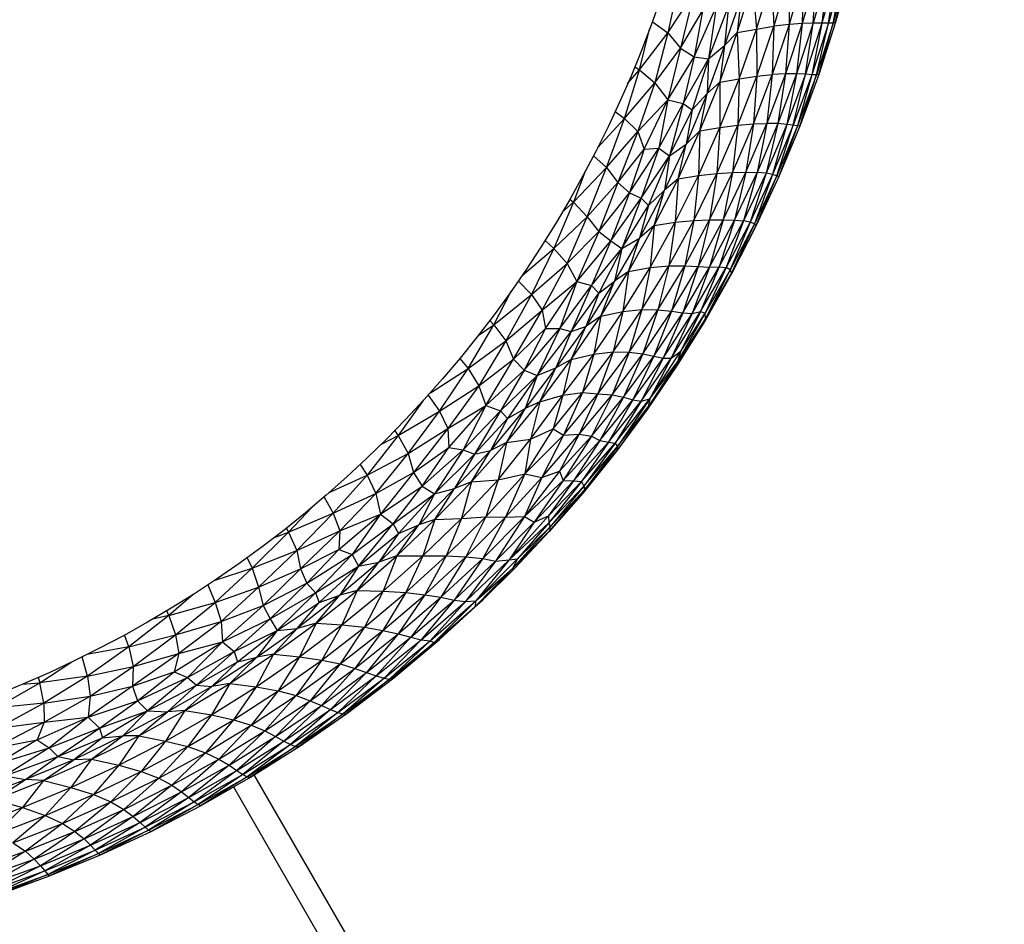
# Paper-space layout '_Inferior' of a CAD drawing. Header units: millimetres. Extents: x -213 to 187, y -200 to 200.
# Tile 12 of 15: x 23 to 105, y -106 to -31. Entities that reach past the tile are written whole.
import ezdxf

# ---------------------------------------------------------------- set-up
doc = ezdxf.new("R2010")
doc.units = ezdxf.units.MM

psp = doc.layouts.new('_Inferior')

# ---------------------------------------------------------------- linework, layer by layer
at = {"color": 7, "linetype": 'Continuous', "lineweight": 25}
for p, q in [((92.401, -26.984), (91.18, -31.408)), ((84.6, -31.973), (85.859, -27.788)), ((85.859, -27.788), (86.038, -31.743)), ((87.27, -27.561), (86.038, -31.743)), ((87.27, -27.561), (87.304, -31.595)), ((88.525, -27.407), (87.304, -31.595)), ((89.612, -27.302), (88.399, -31.518)), ((88.525, -27.407), (88.399, -31.518)), ((90.52, -27.226), (89.311, -31.49)), ((89.311, -31.49), (89.612, -27.302)), ((91.256, -27.171), (90.043, -31.487)), ((90.52, -27.226), (90.043, -31.487)), ((91.809, -27.136), (90.6, -31.49)), ((90.6, -31.49), (91.256, -27.171)), ((92.187, -27.095), (90.974, -31.48)), ((90.974, -31.48), (91.809, -27.136)), ((91.18, -31.408), (92.187, -27.095)), ((78.145, -28.026), (77.214, -32.3)), ((82.998, -32.269), (84.287, -28.088)), ((84.287, -28.088), (84.6, -31.973)), ((77.214, -32.3), (79.37, -29.041)), ((79.37, -29.041), (78.275, -33.572)), ((83.341, -29.248), (81.941, -33.343)), ((83.341, -29.248), (82.998, -32.269)), ((79.408, -34.288), (81.254, -30.141)), ((80.59, -34.453), (82.277, -30.063)), ((81.254, -30.141), (80.59, -34.453)), ((82.277, -30.063), (81.941, -33.343)), ((78.275, -33.572), (80.098, -30.462)), ((80.098, -30.462), (79.408, -34.288)), ((75.916, -31.349), (77.214, -32.3)), ((84.6, -31.973), (86.038, -31.743)), ((84.626, -35.891), (86.038, -31.743)), ((87.304, -31.595), (85.912, -35.757)), ((86.038, -31.743), (85.912, -35.757)), ((87.304, -31.595), (86.038, -31.743)), ((88.399, -31.518), (87.014, -35.701)), ((87.304, -31.595), (87.014, -35.701)), ((88.399, -31.518), (87.304, -31.595)), ((89.311, -31.49), (87.926, -35.703)), ((88.399, -31.518), (87.926, -35.703)), ((89.311, -31.49), (88.399, -31.518)), ((90.043, -31.487), (88.662, -35.737)), ((88.662, -35.737), (89.311, -31.49)), ((90.043, -31.487), (89.212, -35.777)), ((90.6, -31.49), (89.212, -35.777)), ((90.043, -31.487), (89.311, -31.49)), ((90.974, -31.48), (89.582, -35.799)), ((89.582, -35.799), (90.6, -31.49)), ((91.18, -31.408), (89.784, -35.764)), ((89.784, -35.764), (90.974, -31.48)), ((90.6, -31.49), (90.043, -31.487)), ((90.974, -31.48), (90.6, -31.49)), ((91.18, -31.408), (90.974, -31.48)), ((74.861, -35.361), (75.682, -31.986)), ((74.861, -35.361), (77.214, -32.3)), ((77.214, -32.3), (76.146, -36.455)), ((77.214, -32.3), (78.275, -33.572)), ((81.533, -36.392), (82.998, -32.269)), ((81.941, -33.343), (82.998, -32.269)), ((82.998, -32.269), (84.6, -31.973)), ((82.998, -32.269), (83.162, -36.109)), ((83.162, -36.109), (84.6, -31.973)), ((84.6, -31.973), (84.626, -35.891)), ((76.146, -36.455), (78.275, -33.572)), ((78.275, -33.572), (77.211, -37.865)), ((78.275, -33.572), (79.408, -34.288)), ((81.941, -33.343), (80.487, -37.343)), ((80.59, -34.453), (81.941, -33.343)), ((81.941, -33.343), (81.533, -36.392)), ((77.211, -37.865), (79.408, -34.288)), ((79.408, -34.288), (78.504, -38.161)), ((79.408, -34.288), (80.59, -34.453)), ((74.46, -35.107), (74.861, -35.361)), ((78.504, -38.161), (80.59, -34.453)), ((80.59, -34.453), (79.251, -38.702)), ((80.59, -34.453), (80.487, -37.343)), ((73.598, -39.419), (74.861, -35.361)), ((73.872, -36.503), (74.861, -35.361)), ((74.861, -35.361), (76.146, -36.455)), ((83.039, -39.981), (84.626, -35.891)), ((83.162, -36.109), (84.626, -35.891)), ((84.34, -39.866), (85.912, -35.757)), ((84.626, -35.891), (84.34, -39.866)), ((84.626, -35.891), (85.912, -35.757)), ((87.014, -35.701), (85.45, -39.826)), ((85.912, -35.757), (85.45, -39.826)), ((87.014, -35.701), (85.912, -35.757)), ((87.014, -35.701), (86.377, -39.846)), ((87.926, -35.703), (86.377, -39.846)), ((87.926, -35.703), (87.014, -35.701)), ((87.926, -35.703), (87.11, -39.905)), ((88.662, -35.737), (87.11, -39.905)), ((87.655, -39.979), (88.662, -35.737)), ((89.212, -35.777), (87.655, -39.979)), ((88.662, -35.737), (87.926, -35.703)), ((89.212, -35.777), (88.018, -40.038)), ((89.582, -35.799), (88.018, -40.038)), ((89.784, -35.764), (88.208, -40.045)), ((88.208, -40.045), (89.582, -35.799)), ((89.212, -35.777), (88.662, -35.737)), ((89.582, -35.799), (89.212, -35.777)), ((89.784, -35.764), (89.582, -35.799)), ((73.598, -39.419), (76.146, -36.455)), ((76.146, -36.455), (74.716, -40.511)), ((76.146, -36.455), (77.211, -37.865)), ((79.889, -40.449), (81.533, -36.392)), ((81.533, -36.392), (80.487, -37.343)), ((81.533, -36.392), (83.162, -36.109)), ((81.533, -36.392), (81.552, -40.18)), ((81.552, -40.18), (83.162, -36.109)), ((83.162, -36.109), (83.039, -39.981)), ((80.487, -37.343), (78.737, -41.543)), ((79.251, -38.702), (80.487, -37.343)), ((79.889, -40.449), (80.487, -37.343)), ((74.716, -40.511), (77.211, -37.865)), ((75.261, -41.974), (77.211, -37.865)), ((77.211, -37.865), (76.459, -41.886)), ((76.459, -41.886), (78.504, -38.161)), ((77.211, -37.865), (78.504, -38.161)), ((78.504, -38.161), (77.352, -42.535)), ((78.504, -38.161), (79.251, -38.702)), ((72.824, -38.848), (73.598, -39.419)), ((77.352, -42.535), (79.251, -38.702)), ((79.251, -38.702), (78.737, -41.543)), ((71.359, -41.869), (73.598, -39.419)), ((72.118, -43.5), (73.598, -39.419)), ((73.598, -39.419), (74.716, -40.511)), ((81.285, -43.992), (83.039, -39.981)), ((81.552, -40.18), (83.039, -39.981)), ((82.605, -43.903), (84.34, -39.866)), ((83.039, -39.981), (82.605, -43.903)), ((83.039, -39.981), (84.34, -39.866)), ((83.722, -43.879), (85.45, -39.826)), ((84.34, -39.866), (83.722, -43.879)), ((84.34, -39.866), (85.45, -39.826)), ((85.45, -39.826), (84.653, -43.904)), ((86.377, -39.846), (84.653, -43.904)), ((86.377, -39.846), (85.397, -43.972)), ((87.11, -39.905), (85.397, -43.972)), ((86.377, -39.846), (85.45, -39.826)), ((87.11, -39.905), (85.939, -44.073)), ((87.655, -39.979), (85.939, -44.073)), ((86.29, -44.176), (87.655, -39.979)), ((88.018, -40.038), (86.29, -44.176)), ((87.11, -39.905), (86.377, -39.846)), ((88.018, -40.038), (86.465, -44.233)), ((88.208, -40.045), (86.465, -44.233)), ((87.655, -39.979), (87.11, -39.905)), ((88.018, -40.038), (87.655, -39.979)), ((88.208, -40.045), (88.018, -40.038)), ((72.118, -43.5), (74.716, -40.511)), ((74.716, -40.511), (73.049, -44.748)), ((74.716, -40.511), (75.261, -41.974)), ((78.077, -44.432), (79.889, -40.449)), ((79.889, -40.449), (78.737, -41.543)), ((79.774, -44.166), (81.552, -40.18)), ((79.889, -40.449), (79.774, -44.166)), ((79.889, -40.449), (81.552, -40.18)), ((81.552, -40.18), (81.285, -43.992)), ((78.737, -41.543), (76.936, -45.393)), ((77.352, -42.535), (78.737, -41.543)), ((78.077, -44.432), (78.737, -41.543)), ((71.021, -42.529), (72.118, -43.5)), ((73.049, -44.748), (75.261, -41.974)), ((74.025, -45.614), (76.459, -41.886)), ((75.261, -41.974), (74.025, -45.614)), ((76.459, -41.886), (74.994, -46.053)), ((74.994, -46.053), (77.352, -42.535)), ((75.261, -41.974), (76.459, -41.886)), ((75.612, -46.665), (77.352, -42.535)), ((76.459, -41.886), (77.352, -42.535)), ((77.352, -42.535), (76.936, -45.393)), ((69.356, -46.378), (72.118, -43.5)), ((70.31, -43.88), (69.356, -46.378)), ((70.501, -47.589), (72.118, -43.5)), ((72.118, -43.5), (73.049, -44.748)), ((77.832, -48.051), (79.774, -44.166)), ((78.077, -44.432), (79.774, -44.166)), ((79.37, -47.897), (81.285, -43.992)), ((79.774, -44.166), (79.37, -47.897)), ((79.774, -44.166), (81.285, -43.992)), ((80.697, -47.845), (82.605, -43.903)), ((81.285, -43.992), (80.697, -47.845)), ((81.285, -43.992), (82.605, -43.903)), ((81.823, -47.853), (83.722, -43.879)), ((82.605, -43.903), (81.823, -47.853)), ((82.605, -43.903), (83.722, -43.879)), ((83.722, -43.879), (82.765, -47.874)), ((82.765, -47.874), (84.653, -43.904)), ((84.653, -43.904), (83.524, -47.922)), ((85.397, -43.972), (83.524, -47.922)), ((83.722, -43.879), (84.653, -43.904)), ((85.397, -43.972), (84.077, -48.03)), ((85.939, -44.073), (84.077, -48.03)), ((85.939, -44.073), (84.417, -48.184)), ((86.29, -44.176), (84.417, -48.184)), ((84.569, -48.308), (86.29, -44.176)), ((86.465, -44.233), (84.569, -48.308)), ((86.465, -44.233), (84.577, -48.319)), ((85.397, -43.972), (84.653, -43.904)), ((85.939, -44.073), (85.397, -43.972)), ((86.29, -44.176), (85.939, -44.073)), ((86.465, -44.233), (86.29, -44.176)), ((70.501, -47.589), (73.049, -44.748)), ((73.049, -44.748), (71.47, -48.811)), ((73.049, -44.748), (74.025, -45.614)), ((76.093, -48.333), (78.077, -44.432)), ((78.077, -44.432), (76.936, -45.393)), ((78.077, -44.432), (77.832, -48.051)), ((71.47, -48.811), (74.025, -45.614)), ((74.025, -45.614), (72.469, -49.595)), ((74.025, -45.614), (74.994, -46.053)), ((76.936, -45.393), (74.849, -49.371)), ((75.612, -46.665), (76.936, -45.393)), ((76.093, -48.333), (76.936, -45.393)), ((69.356, -46.378), (67.731, -50.236)), ((68.427, -47.22), (69.356, -46.378)), ((69.061, -46.13), (69.356, -46.378)), ((69.356, -46.378), (70.501, -47.589)), ((72.469, -49.595), (74.994, -46.053)), ((74.994, -46.053), (73.396, -50.223)), ((73.396, -50.223), (75.612, -46.665)), ((75.612, -46.665), (74.849, -49.371)), ((74.994, -46.053), (75.612, -46.665)), ((67.731, -50.236), (70.501, -47.589)), ((68.837, -51.48), (70.501, -47.589)), ((70.501, -47.589), (71.47, -48.811)), ((73.941, -52.146), (76.093, -48.333)), ((76.093, -48.333), (74.849, -49.371)), ((75.734, -51.821), (77.832, -48.051)), ((76.093, -48.333), (75.734, -51.821)), ((76.093, -48.333), (77.832, -48.051)), ((77.295, -51.675), (79.37, -47.897)), ((77.832, -48.051), (77.295, -51.675)), ((77.832, -48.051), (79.37, -47.897)), ((78.63, -51.663), (80.697, -47.845)), ((79.37, -47.897), (78.63, -51.663)), ((79.37, -47.897), (80.697, -47.845)), ((80.697, -47.845), (79.751, -51.722)), ((79.751, -51.722), (81.823, -47.853)), ((81.823, -47.853), (80.693, -51.78)), ((80.693, -51.78), (82.765, -47.874)), ((80.697, -47.845), (81.823, -47.853)), ((82.765, -47.874), (81.487, -51.772)), ((81.487, -51.772), (83.524, -47.922)), ((81.823, -47.853), (82.765, -47.874)), ((83.524, -47.922), (82.078, -51.821)), ((84.077, -48.03), (82.078, -51.821)), ((84.077, -48.03), (82.406, -52.02)), ((84.417, -48.184), (82.406, -52.02)), ((82.517, -52.332), (84.569, -48.308)), ((84.577, -48.319), (82.517, -52.332)), ((84.417, -48.184), (82.525, -52.251)), ((84.569, -48.308), (82.525, -52.251)), ((82.765, -47.874), (83.524, -47.922)), ((84.077, -48.03), (83.524, -47.922)), ((84.417, -48.184), (84.077, -48.03)), ((84.569, -48.308), (84.417, -48.184)), ((84.577, -48.319), (84.569, -48.308)), ((68.837, -51.48), (71.47, -48.811)), ((71.47, -48.811), (69.65, -52.974)), ((71.47, -48.811), (72.469, -49.595)), ((66.994, -49.568), (67.731, -50.236)), ((69.65, -52.974), (72.469, -49.595)), ((72.469, -49.595), (70.867, -53.311)), ((72.469, -49.595), (73.396, -50.223)), ((74.849, -49.371), (72.782, -52.948)), ((73.396, -50.223), (74.849, -49.371)), ((73.941, -52.146), (74.849, -49.371)), ((65.083, -52.482), (67.731, -50.236)), ((67.731, -50.236), (65.862, -54.07)), ((67.731, -50.236), (68.837, -51.48)), ((70.867, -53.311), (73.396, -50.223)), ((73.396, -50.223), (71.466, -53.959)), ((73.396, -50.223), (72.782, -52.948)), ((65.862, -54.07), (68.837, -51.48)), ((66.747, -55.359), (68.837, -51.48)), ((68.837, -51.48), (69.65, -52.974)), ((71.634, -55.864), (73.941, -52.146)), ((73.941, -52.146), (72.782, -52.948)), ((73.476, -55.474), (75.734, -51.821)), ((73.941, -52.146), (73.476, -55.474)), ((73.941, -52.146), (75.734, -51.821)), ((75.059, -55.318), (77.295, -51.675)), ((75.734, -51.821), (75.059, -55.318)), ((75.734, -51.821), (77.295, -51.675)), ((76.398, -55.334), (78.63, -51.663)), ((77.295, -51.675), (76.398, -55.334)), ((77.295, -51.675), (78.63, -51.663)), ((78.63, -51.663), (77.523, -55.444)), ((77.523, -55.444), (79.751, -51.722)), ((79.751, -51.722), (78.454, -55.577)), ((78.454, -55.577), (80.693, -51.78)), ((78.63, -51.663), (79.751, -51.722)), ((79.236, -55.631), (81.487, -51.772)), ((80.693, -51.78), (79.236, -55.631)), ((79.751, -51.722), (80.693, -51.78)), ((81.487, -51.772), (79.942, -55.468)), ((79.942, -55.468), (82.078, -51.821)), ((82.078, -51.821), (80.323, -55.607)), ((82.406, -52.02), (80.323, -55.607)), ((82.525, -52.251), (80.327, -56.216)), ((82.517, -52.332), (80.327, -56.216)), ((82.406, -52.02), (80.343, -56.045)), ((82.525, -52.251), (80.343, -56.045)), ((80.693, -51.78), (81.487, -51.772)), ((81.487, -51.772), (82.078, -51.821)), ((82.406, -52.02), (82.078, -51.821)), ((82.525, -52.251), (82.406, -52.02)), ((82.517, -52.332), (82.525, -52.251)), ((64.772, -52.935), (65.862, -54.07)), ((66.747, -55.359), (69.65, -52.974)), ((67.033, -56.894), (69.65, -52.974)), ((69.65, -52.974), (68.219, -56.893)), ((69.65, -52.974), (70.867, -53.311)), ((72.782, -52.948), (70.386, -56.72)), ((71.466, -53.959), (72.782, -52.948)), ((71.634, -55.864), (72.782, -52.948)), ((62.722, -56.577), (64.169, -53.796)), ((62.722, -56.577), (65.862, -54.07)), ((65.862, -54.07), (63.733, -57.922)), ((65.862, -54.07), (66.747, -55.359)), ((68.219, -56.893), (70.867, -53.311)), ((70.867, -53.311), (69.177, -57.142)), ((69.177, -57.142), (71.466, -53.959)), ((71.466, -53.959), (70.386, -56.72)), ((70.867, -53.311), (71.466, -53.959)), ((63.733, -57.922), (66.747, -55.359)), ((64.363, -59.428), (66.747, -55.359)), ((66.747, -55.359), (67.033, -56.894)), ((71.061, -59.014), (73.476, -55.474)), ((71.634, -55.864), (73.476, -55.474)), ((72.66, -58.833), (75.059, -55.318)), ((73.476, -55.474), (72.66, -58.833)), ((73.476, -55.474), (75.059, -55.318)), ((75.059, -55.318), (73.999, -58.867)), ((73.999, -58.867), (76.398, -55.334)), ((75.059, -55.318), (76.398, -55.334)), ((76.398, -55.334), (75.135, -58.996)), ((75.135, -58.996), (77.523, -55.444)), ((77.523, -55.444), (76.066, -59.189)), ((76.066, -59.189), (78.454, -55.577)), ((76.398, -55.334), (77.523, -55.444)), ((78.454, -55.577), (76.829, -59.357)), ((76.829, -59.357), (79.236, -55.631)), ((77.493, -59.363), (79.942, -55.468)), ((79.236, -55.631), (77.493, -59.363)), ((77.523, -55.444), (78.454, -55.577)), ((80.323, -55.607), (78.023, -59.653)), ((79.942, -55.468), (78.286, -58.765)), ((78.286, -58.765), (80.323, -55.607)), ((78.454, -55.577), (79.236, -55.631)), ((79.236, -55.631), (79.942, -55.468)), ((79.942, -55.468), (80.323, -55.607)), ((80.343, -56.045), (80.323, -55.607)), ((62.389, -56.229), (62.722, -56.577)), ((69.169, -59.48), (71.634, -55.864)), ((71.634, -55.864), (70.386, -56.72)), ((71.634, -55.864), (71.061, -59.014)), ((80.343, -56.045), (77.993, -59.947)), ((80.327, -56.216), (77.993, -59.947)), ((80.343, -56.045), (78.023, -59.653)), ((80.327, -56.216), (80.343, -56.045)), ((60.609, -60.214), (62.722, -56.577)), ((61.423, -57.484), (62.722, -56.577)), ((62.722, -56.577), (63.733, -57.922)), ((64.363, -59.428), (67.033, -56.894)), ((65.248, -60.357), (68.219, -56.893)), ((67.033, -56.894), (65.248, -60.357)), ((68.219, -56.893), (66.339, -60.79)), ((66.339, -60.79), (69.177, -57.142)), ((67.033, -56.894), (68.219, -56.893)), ((70.386, -56.72), (67.884, -60.17)), ((69.177, -57.142), (67.884, -60.17)), ((68.219, -56.893), (69.177, -57.142)), ((69.169, -59.48), (70.386, -56.72)), ((69.177, -57.142), (70.386, -56.72)), ((60.609, -60.214), (63.733, -57.922)), ((63.733, -57.922), (61.494, -61.651)), ((63.733, -57.922), (64.363, -59.428)), ((70.127, -62.218), (72.66, -58.833)), ((71.061, -59.014), (72.66, -58.833)), ((72.66, -58.833), (71.393, -62.318)), ((71.393, -62.318), (73.999, -58.867)), ((73.999, -58.867), (72.572, -62.399)), ((72.572, -62.399), (75.135, -58.996)), ((72.66, -58.833), (73.999, -58.867)), ((75.135, -58.996), (73.529, -62.601)), ((73.999, -58.867), (75.135, -58.996)), ((75.135, -58.996), (76.066, -59.189)), ((75.711, -62.75), (78.286, -58.765)), ((77.493, -59.363), (78.286, -58.765)), ((78.286, -58.765), (78.023, -59.653)), ((59.896, -59.383), (60.609, -60.214)), ((61.494, -61.651), (64.363, -59.428)), ((62.066, -63.303), (64.363, -59.428)), ((64.363, -59.428), (65.248, -60.357)), ((66.552, -62.987), (69.169, -59.48)), ((69.169, -59.48), (67.884, -60.17)), ((68.49, -62.448), (71.061, -59.014)), ((69.169, -59.48), (68.49, -62.448)), ((69.169, -59.48), (71.061, -59.014)), ((71.061, -59.014), (70.127, -62.218)), ((73.529, -62.601), (76.066, -59.189)), ((76.066, -59.189), (74.3, -62.837)), ((74.3, -62.837), (76.829, -59.357)), ((76.829, -59.357), (74.99, -62.949)), ((74.99, -62.949), (77.493, -59.363)), ((78.023, -59.653), (75.582, -63.414)), ((77.493, -59.363), (75.711, -62.75)), ((75.711, -62.75), (78.023, -59.653)), ((76.066, -59.189), (76.829, -59.357)), ((76.829, -59.357), (77.493, -59.363)), ((77.993, -59.947), (78.023, -59.653)), ((57.45, -62.231), (60.609, -60.214)), ((58.221, -63.777), (60.609, -60.214)), ((60.609, -60.214), (61.494, -61.651)), ((62.066, -63.303), (65.248, -60.357)), ((65.248, -60.357), (63.298, -63.749)), ((65.248, -60.357), (66.339, -60.79)), ((67.884, -60.17), (65.347, -63.536)), ((66.339, -60.79), (67.884, -60.17)), ((66.552, -62.987), (67.884, -60.17)), ((77.993, -59.947), (75.486, -63.641)), ((77.993, -59.947), (75.582, -63.414)), ((63.298, -63.749), (66.339, -60.79)), ((66.339, -60.79), (63.886, -64.388)), ((66.339, -60.79), (65.347, -63.536)), ((58.221, -63.777), (61.494, -61.651)), ((61.494, -61.651), (58.915, -65.207)), ((61.494, -61.651), (62.066, -63.303)), ((67.67, -65.227), (70.127, -62.218)), ((68.49, -62.448), (70.127, -62.218)), ((70.127, -62.218), (68.547, -65.777)), ((70.127, -62.218), (71.393, -62.318)), ((56.858, -62.887), (54.78, -65.804)), ((57.265, -62.438), (58.221, -63.777)), ((63.787, -66.379), (66.552, -62.987)), ((66.552, -62.987), (65.347, -63.536)), ((65.786, -66.096), (68.49, -62.448)), ((66.552, -62.987), (65.786, -66.096)), ((66.552, -62.987), (68.49, -62.448)), ((68.49, -62.448), (67.67, -65.227)), ((68.547, -65.777), (71.393, -62.318)), ((71.393, -62.318), (69.841, -65.687)), ((69.841, -65.687), (72.572, -62.399)), ((72.572, -62.399), (70.855, -65.846)), ((70.855, -65.846), (73.529, -62.601)), ((71.393, -62.318), (72.572, -62.399)), ((73.529, -62.601), (71.557, -66.198)), ((71.557, -66.198), (74.3, -62.837)), ((74.3, -62.837), (72.267, -66.342)), ((72.267, -66.342), (74.99, -62.949)), ((72.572, -62.399), (73.529, -62.601)), ((72.839, -66.431), (75.711, -62.75)), ((74.99, -62.949), (72.839, -66.431)), ((75.711, -62.75), (73.034, -66.719)), ((73.529, -62.601), (74.3, -62.837)), ((74.3, -62.837), (74.99, -62.949)), ((74.99, -62.949), (75.711, -62.75)), ((75.711, -62.75), (75.582, -63.414)), ((54.78, -65.804), (58.221, -63.777)), ((55.604, -67.281), (58.221, -63.777)), ((58.221, -63.777), (58.915, -65.207)), ((58.915, -65.207), (62.066, -63.303)), ((58.988, -66.803), (62.066, -63.303)), ((62.066, -63.303), (60.174, -66.99)), ((60.174, -66.99), (63.298, -63.749)), ((63.298, -63.749), (61.136, -67.342)), ((62.066, -63.303), (63.298, -63.749)), ((65.347, -63.536), (62.444, -67.042)), ((63.298, -63.749), (63.886, -64.388)), ((63.787, -66.379), (65.347, -63.536)), ((63.886, -64.388), (65.347, -63.536)), ((75.582, -63.414), (72.931, -67.094)), ((75.486, -63.641), (72.931, -67.094)), ((73.034, -66.719), (75.582, -63.414)), ((75.486, -63.641), (75.582, -63.414)), ((61.136, -67.342), (63.886, -64.388)), ((63.886, -64.388), (62.444, -67.042)), ((54.482, -65.402), (54.78, -65.804)), ((55.604, -67.281), (58.915, -65.207)), ((58.915, -65.207), (56.043, -68.878)), ((58.915, -65.207), (58.988, -66.803)), ((67.67, -65.227), (65.313, -68.994)), ((65.786, -66.096), (67.67, -65.227)), ((67.67, -65.227), (68.547, -65.777)), ((54.78, -65.804), (52.194, -69.09)), ((53.377, -66.512), (54.78, -65.804)), ((54.78, -65.804), (55.604, -67.281)), ((60.88, -69.65), (63.787, -66.379)), ((63.787, -66.379), (62.444, -67.042)), ((63.085, -69.469), (65.786, -66.096)), ((63.787, -66.379), (63.085, -69.469)), ((63.787, -66.379), (65.786, -66.096)), ((65.313, -68.994), (68.547, -65.777)), ((65.786, -66.096), (65.313, -68.994)), ((66.724, -69.276), (69.841, -65.687)), ((68.547, -65.777), (66.724, -69.276)), ((69.841, -65.687), (68.2, -68.752)), ((68.2, -68.752), (70.855, -65.846)), ((70.855, -65.846), (68.517, -69.54)), ((68.517, -69.54), (71.557, -66.198)), ((68.547, -65.777), (69.841, -65.687)), ((71.557, -66.198), (69.379, -69.552)), ((69.379, -69.552), (72.267, -66.342)), ((69.841, -65.687), (70.855, -65.846)), ((72.267, -66.342), (70.024, -69.631)), ((70.855, -65.846), (71.557, -66.198)), ((71.557, -66.198), (72.267, -66.342)), ((72.267, -66.342), (72.839, -66.431)), ((56.043, -68.878), (58.988, -66.803)), ((56.775, -69.998), (58.988, -66.803)), ((56.775, -69.998), (60.174, -66.99)), ((60.174, -66.99), (57.786, -70.64)), ((58.988, -66.803), (60.174, -66.99)), ((62.444, -67.042), (59.472, -70.189)), ((60.174, -66.99), (61.136, -67.342)), ((60.88, -69.65), (62.444, -67.042)), ((61.136, -67.342), (62.444, -67.042)), ((70.024, -69.631), (72.839, -66.431)), ((72.931, -67.094), (70.165, -70.55)), ((72.839, -66.431), (70.23, -69.998)), ((70.23, -69.998), (73.034, -66.719)), ((73.034, -66.719), (70.272, -70.317)), ((70.272, -70.317), (72.931, -67.094)), ((72.839, -66.431), (73.034, -66.719)), ((73.034, -66.719), (72.931, -67.094)), ((52.194, -69.09), (55.604, -67.281)), ((52.907, -70.618), (55.604, -67.281)), ((55.604, -67.281), (56.043, -68.878)), ((57.786, -70.64), (61.136, -67.342)), ((61.136, -67.342), (59.472, -70.189)), ((51.615, -68.208), (52.194, -69.09)), ((68.2, -68.752), (65.297, -72.527)), ((66.724, -69.276), (68.2, -68.752)), ((68.2, -68.752), (68.517, -69.54)), ((49.043, -70.534), (52.194, -69.09)), ((52.194, -69.09), (49.36, -72.26)), ((52.194, -69.09), (52.907, -70.618)), ((52.907, -70.618), (56.043, -68.878)), ((56.043, -68.878), (53.292, -72.344)), ((56.043, -68.878), (56.775, -69.998)), ((57.836, -72.794), (60.88, -69.65)), ((60.88, -69.65), (59.472, -70.189)), ((60.037, -72.694), (63.085, -69.469)), ((60.88, -69.65), (60.037, -72.694)), ((60.88, -69.65), (63.085, -69.469)), ((62.062, -72.557), (65.313, -68.994)), ((63.085, -69.469), (62.062, -72.557)), ((63.085, -69.469), (65.313, -68.994)), ((65.313, -68.994), (63.714, -72.598)), ((63.714, -72.598), (66.724, -69.276)), ((66.724, -69.276), (65.297, -72.527)), ((65.297, -72.527), (68.517, -69.54)), ((65.313, -68.994), (66.724, -69.276)), ((68.517, -69.54), (66.091, -73.005)), ((66.091, -73.005), (69.379, -69.552)), ((69.379, -69.552), (67.273, -72.486)), ((67.273, -72.486), (70.024, -69.631)), ((70.024, -69.631), (67.304, -73.069)), ((68.517, -69.54), (69.379, -69.552)), ((69.379, -69.552), (70.024, -69.631)), ((70.024, -69.631), (70.23, -69.998)), ((53.292, -72.344), (56.775, -69.998)), ((54.349, -73.149), (56.775, -69.998)), ((59.472, -70.189), (56.489, -73.225)), ((56.775, -69.998), (57.786, -70.64)), ((57.786, -70.64), (59.472, -70.189)), ((57.836, -72.794), (59.472, -70.189)), ((67.304, -73.069), (70.23, -69.998)), ((70.272, -70.317), (67.365, -73.729)), ((70.23, -69.998), (67.434, -73.402)), ((67.434, -73.402), (70.272, -70.317)), ((70.272, -70.317), (70.165, -70.55)), ((70.23, -69.998), (70.272, -70.317)), ((48.61, -70.909), (49.36, -72.26)), ((49.36, -72.26), (52.907, -70.618)), ((49.928, -73.716), (52.907, -70.618)), ((52.907, -70.618), (53.292, -72.344)), ((54.349, -73.149), (57.786, -70.64)), ((57.786, -70.64), (54.807, -73.951)), ((57.786, -70.64), (56.489, -73.225)), ((70.165, -70.55), (67.334, -73.779)), ((67.365, -73.729), (70.165, -70.55)), ((45.648, -73.844), (47.58, -71.783)), ((45.648, -73.844), (49.36, -72.26)), ((49.36, -72.26), (46.327, -75.36)), ((49.36, -72.26), (49.928, -73.716)), ((49.821, -75.276), (53.292, -72.344)), ((49.928, -73.716), (53.292, -72.344)), ((53.292, -72.344), (50.943, -75.69)), ((53.292, -72.344), (54.349, -73.149)), ((54.662, -75.805), (57.836, -72.794)), ((57.836, -72.794), (56.489, -73.225)), ((56.833, -75.793), (60.037, -72.694)), ((57.836, -72.794), (56.833, -75.793)), ((57.836, -72.794), (60.037, -72.694)), ((58.774, -75.803), (62.062, -72.557)), ((60.037, -72.694), (58.774, -75.803)), ((60.037, -72.694), (62.062, -72.557)), ((62.062, -72.557), (60.418, -75.896)), ((60.418, -75.896), (63.714, -72.598)), ((61.826, -76.014), (65.297, -72.527)), ((63.714, -72.598), (61.826, -76.014)), ((62.062, -72.557), (63.714, -72.598)), ((65.297, -72.527), (62.886, -76.247)), ((63.714, -72.598), (65.297, -72.527)), ((67.273, -72.486), (64.008, -76.138)), ((65.297, -72.527), (66.091, -73.005)), ((66.091, -73.005), (67.273, -72.486)), ((67.273, -72.486), (67.304, -73.069)), ((45.46, -73.505), (45.648, -73.844)), ((46.327, -75.36), (49.928, -73.716)), ((46.655, -76.882), (49.928, -73.716)), ((49.928, -73.716), (49.821, -75.276)), ((50.943, -75.69), (54.349, -73.149)), ((51.484, -76.651), (54.349, -73.149)), ((56.489, -73.225), (53.159, -76.323)), ((54.349, -73.149), (54.807, -73.951)), ((54.662, -75.805), (56.489, -73.225)), ((54.807, -73.951), (56.489, -73.225)), ((62.886, -76.247), (66.091, -73.005)), ((66.091, -73.005), (64.008, -76.138)), ((64.008, -76.138), (67.304, -73.069)), ((67.434, -73.402), (64.275, -76.867)), ((64.275, -76.867), (67.365, -73.729)), ((67.365, -73.729), (64.477, -76.834)), ((67.304, -73.069), (64.718, -76.051)), ((64.718, -76.051), (67.434, -73.402)), ((67.304, -73.069), (67.434, -73.402)), ((67.365, -73.729), (67.334, -73.779)), ((67.434, -73.402), (67.365, -73.729)), ((42.619, -76.835), (45.648, -73.844)), ((44.485, -74.265), (45.648, -73.844)), ((45.648, -73.844), (46.327, -75.36)), ((51.484, -76.651), (54.807, -73.951)), ((54.807, -73.951), (53.159, -76.323)), ((64.477, -76.834), (67.334, -73.779)), ((42.619, -76.835), (46.327, -75.36)), ((46.327, -75.36), (43.157, -78.411)), ((46.327, -75.36), (46.655, -76.882)), ((46.655, -76.882), (49.821, -75.276)), ((49.821, -75.276), (47.181, -78.074)), ((49.821, -75.276), (50.943, -75.69)), ((42.203, -75.963), (42.619, -76.835)), ((47.181, -78.074), (50.943, -75.69)), ((50.943, -75.69), (47.879, -78.875)), ((50.943, -75.69), (51.484, -76.651)), ((51.358, -78.677), (54.662, -75.805)), ((54.662, -75.805), (53.159, -76.323)), ((53.518, -78.749), (56.833, -75.793)), ((54.662, -75.805), (53.518, -78.749)), ((54.662, -75.805), (56.833, -75.793)), ((56.833, -75.793), (55.406, -78.858)), ((55.406, -78.858), (58.774, -75.803)), ((56.833, -75.793), (58.774, -75.803)), ((58.774, -75.803), (57.004, -79.034)), ((57.004, -79.034), (60.418, -75.896)), ((60.418, -75.896), (58.336, -79.25)), ((58.336, -79.25), (61.826, -76.014)), ((58.774, -75.803), (60.418, -75.896)), ((61.826, -76.014), (59.423, -79.484)), ((60.384, -79.602), (64.008, -76.138)), ((60.418, -75.896), (61.826, -76.014)), ((64.718, -76.051), (61.238, -79.541)), ((64.008, -76.138), (61.238, -79.541)), ((61.826, -76.014), (62.886, -76.247)), ((62.886, -76.247), (64.008, -76.138)), ((64.008, -76.138), (64.718, -76.051)), ((64.718, -76.051), (64.275, -76.867)), ((39.534, -77.82), (42.619, -76.835)), ((39.541, -79.672), (42.619, -76.835)), ((42.619, -76.835), (43.157, -78.411)), ((43.157, -78.411), (46.655, -76.882)), ((43.531, -79.926), (46.655, -76.882)), ((46.655, -76.882), (47.181, -78.074)), ((47.879, -78.875), (51.484, -76.651)), ((48.188, -79.688), (51.484, -76.651)), ((53.159, -76.323), (49.924, -79.08)), ((51.484, -76.651), (49.924, -79.08)), ((51.358, -78.677), (53.159, -76.323)), ((51.484, -76.651), (53.159, -76.323)), ((59.423, -79.484), (62.886, -76.247)), ((62.886, -76.247), (60.384, -79.602)), ((61.147, -80.036), (64.477, -76.834)), ((64.275, -76.867), (61.147, -80.036)), ((61.238, -79.541), (64.275, -76.867)), ((64.477, -76.834), (61.818, -79.473)), ((64.275, -76.867), (64.477, -76.834)), ((38.919, -78.229), (39.541, -79.672)), ((39.541, -79.672), (43.157, -78.411)), ((43.157, -78.411), (40.033, -81.263)), ((43.157, -78.411), (43.531, -79.926)), ((43.531, -79.926), (47.181, -78.074)), ((47.181, -78.074), (44.118, -81.053)), ((47.181, -78.074), (47.879, -78.875)), ((37.72, -79.007), (35.68, -80.766)), ((44.118, -81.053), (47.879, -78.875)), ((47.879, -78.875), (44.702, -82.009)), ((49.924, -79.08), (46.376, -81.835)), ((47.879, -78.875), (48.188, -79.688)), ((47.937, -81.406), (51.358, -78.677)), ((47.937, -81.406), (49.924, -79.08)), ((48.188, -79.688), (49.924, -79.08)), ((51.358, -78.677), (49.924, -79.08)), ((51.358, -78.677), (50.096, -81.555)), ((50.096, -81.555), (53.518, -78.749)), ((51.358, -78.677), (53.518, -78.749)), ((53.518, -78.749), (51.957, -81.746)), ((51.957, -81.746), (55.406, -78.858)), ((55.406, -78.858), (53.506, -82.003)), ((53.506, -82.003), (57.004, -79.034)), ((53.518, -78.749), (55.406, -78.858)), ((57.004, -79.034), (54.784, -82.294)), ((54.784, -82.294), (58.336, -79.25)), ((55.406, -78.858), (57.004, -79.034)), ((58.336, -79.25), (55.825, -82.579)), ((55.825, -82.579), (59.423, -79.484)), ((59.423, -79.484), (56.699, -82.79)), ((57.004, -79.034), (58.336, -79.25)), ((58.213, -82.769), (61.818, -79.473)), ((58.336, -79.25), (59.423, -79.484)), ((59.423, -79.484), (60.384, -79.602)), ((61.147, -80.036), (61.818, -79.473)), ((35.68, -80.766), (39.541, -79.672)), ((36.248, -82.385), (39.541, -79.672)), ((39.541, -79.672), (40.033, -81.263)), ((40.033, -81.263), (43.531, -79.926)), ((40.151, -82.959), (43.531, -79.926)), ((43.531, -79.926), (44.118, -81.053)), ((44.702, -82.009), (48.188, -79.688)), ((46.376, -81.835), (48.188, -79.688)), ((56.699, -82.79), (60.384, -79.602)), ((57.424, -82.887), (61.238, -79.541)), ((60.384, -79.602), (57.424, -82.887)), ((61.238, -79.541), (57.775, -83.022)), ((57.775, -83.022), (61.147, -80.036)), ((61.147, -80.036), (58.213, -82.769)), ((60.384, -79.602), (61.238, -79.541)), ((61.238, -79.541), (61.147, -80.036)), ((35.68, -80.766), (32.354, -83.366)), ((35.68, -80.766), (34.343, -81.064)), ((35.68, -80.766), (35.514, -80.372)), ((35.68, -80.766), (36.248, -82.385)), ((40.151, -82.959), (44.118, -81.053)), ((44.118, -81.053), (41.124, -83.771)), ((44.118, -81.053), (44.702, -82.009)), ((36.248, -82.385), (40.033, -81.263)), ((40.033, -81.263), (36.519, -83.926)), ((40.033, -81.263), (40.151, -82.959)), ((43.012, -84.233), (46.376, -81.835)), ((44.4, -83.986), (47.937, -81.406)), ((44.4, -83.986), (46.376, -81.835)), ((44.702, -82.009), (46.376, -81.835)), ((47.937, -81.406), (46.376, -81.835)), ((47.937, -81.406), (46.567, -84.207)), ((46.567, -84.207), (50.096, -81.555)), ((47.937, -81.406), (50.096, -81.555)), ((50.096, -81.555), (48.421, -84.472)), ((48.421, -84.472), (51.957, -81.746)), ((51.957, -81.746), (49.936, -84.802)), ((50.096, -81.555), (51.957, -81.746)), ((51.957, -81.746), (53.506, -82.003)), ((32.354, -83.366), (32.006, -82.378)), ((32.354, -83.366), (36.248, -82.385)), ((32.712, -85.009), (36.248, -82.385)), ((36.248, -82.385), (36.519, -83.926)), ((41.124, -83.771), (44.702, -82.009)), ((41.391, -84.608), (44.702, -82.009)), ((44.702, -82.009), (43.012, -84.233)), ((49.936, -84.802), (53.506, -82.003)), ((53.506, -82.003), (51.152, -85.163)), ((51.152, -85.163), (54.784, -82.294)), ((54.784, -82.294), (52.144, -85.509)), ((52.144, -85.509), (55.825, -82.579)), ((55.825, -82.579), (52.953, -85.788)), ((53.506, -82.003), (54.784, -82.294)), ((54.399, -85.956), (58.213, -82.769)), ((54.784, -82.294), (55.825, -82.579)), ((55.825, -82.579), (56.699, -82.79)), ((57.775, -83.022), (58.213, -82.769)), ((32.354, -83.366), (28.868, -84.009)), ((32.354, -83.366), (28.924, -85.801)), ((32.354, -83.366), (32.712, -85.009)), ((36.142, -85.44), (40.151, -82.959)), ((36.519, -83.926), (40.151, -82.959)), ((40.151, -82.959), (37.225, -85.932)), ((40.151, -82.959), (41.124, -83.771)), ((52.953, -85.788), (56.699, -82.79)), ((56.699, -82.79), (53.601, -85.967)), ((53.601, -85.967), (57.424, -82.887)), ((57.424, -82.887), (54.052, -86.059)), ((54.052, -86.059), (57.775, -83.022)), ((57.775, -83.022), (54.399, -85.956)), ((56.699, -82.79), (57.424, -82.887)), ((57.424, -82.887), (57.775, -83.022)), ((28.924, -85.801), (28.463, -84.209)), ((36.519, -83.926), (32.666, -86.641)), ((32.712, -85.009), (36.519, -83.926)), ((36.519, -83.926), (36.142, -85.44)), ((37.225, -85.932), (41.124, -83.771)), ((41.124, -83.771), (37.992, -86.556)), ((43.012, -84.233), (39.27, -86.675)), ((40.757, -86.412), (44.4, -83.986)), ((40.757, -86.412), (43.012, -84.233)), ((41.124, -83.771), (41.391, -84.608)), ((41.391, -84.608), (43.012, -84.233)), ((44.4, -83.986), (42.947, -86.703)), ((42.947, -86.703), (46.567, -84.207)), ((44.4, -83.986), (43.012, -84.233)), ((44.4, -83.986), (46.567, -84.207)), ((46.567, -84.207), (44.793, -87.035)), ((46.567, -84.207), (48.421, -84.472)), ((24.942, -86.363), (27.618, -84.618)), ((28.924, -85.801), (32.712, -85.009)), ((29.13, -87.473), (32.712, -85.009)), ((32.712, -85.009), (32.666, -86.641)), ((37.992, -86.556), (41.391, -84.608)), ((39.27, -86.675), (41.391, -84.608)), ((44.793, -87.035), (48.421, -84.472)), ((48.421, -84.472), (46.281, -87.431)), ((46.281, -87.431), (49.936, -84.802)), ((49.936, -84.802), (47.46, -87.857)), ((47.46, -87.857), (51.152, -85.163)), ((51.152, -85.163), (48.391, -88.263)), ((48.421, -84.472), (49.936, -84.802)), ((49.936, -84.802), (51.152, -85.163)), ((51.152, -85.163), (52.144, -85.509)), ((24.808, -85.907), (24.942, -86.363)), ((28.924, -85.801), (24.942, -86.363)), ((28.924, -85.801), (25.274, -88.052)), ((28.924, -85.801), (29.13, -87.473)), ((32.666, -86.641), (36.142, -85.44)), ((33.082, -87.853), (36.142, -85.44)), ((33.082, -87.853), (37.225, -85.932)), ((37.225, -85.932), (33.895, -88.699)), ((36.142, -85.44), (37.225, -85.932)), ((37.225, -85.932), (37.992, -86.556)), ((48.391, -88.263), (52.144, -85.509)), ((52.144, -85.509), (49.142, -88.6)), ((49.142, -88.6), (52.953, -85.788)), ((52.953, -85.788), (49.737, -88.836)), ((49.737, -88.836), (53.601, -85.967)), ((53.601, -85.967), (50.184, -88.953)), ((50.512, -88.912), (54.399, -85.956)), ((52.144, -85.509), (52.953, -85.788)), ((52.953, -85.788), (53.601, -85.967)), ((53.601, -85.967), (54.052, -86.059)), ((54.052, -86.059), (54.399, -85.956)), ((21.302, -88.469), (24.942, -86.363)), ((23.477, -86.479), (24.942, -86.363)), ((25.274, -88.052), (24.942, -86.363)), ((32.666, -86.641), (28.97, -89.216)), ((29.13, -87.473), (32.666, -86.641)), ((32.666, -86.641), (33.082, -87.853)), ((33.895, -88.699), (37.992, -86.556)), ((37.992, -86.556), (35.562, -88.776)), ((39.27, -86.675), (35.562, -88.776)), ((37.015, -88.681), (40.757, -86.412)), ((37.015, -88.681), (39.27, -86.675)), ((37.992, -86.556), (39.27, -86.675)), ((40.757, -86.412), (39.228, -89.04)), ((39.228, -89.04), (42.947, -86.703)), ((40.757, -86.412), (39.27, -86.675)), ((40.757, -86.412), (42.947, -86.703)), ((42.947, -86.703), (41.078, -89.436)), ((42.947, -86.703), (44.793, -87.035)), ((50.184, -88.953), (54.052, -86.059)), ((54.052, -86.059), (50.512, -88.912)), ((25.274, -88.052), (29.13, -87.473)), ((25.315, -89.641), (29.13, -87.473)), ((29.13, -87.473), (28.97, -89.216)), ((41.078, -89.436), (44.793, -87.035)), ((44.793, -87.035), (42.546, -89.892)), ((42.546, -89.892), (46.281, -87.431)), ((46.281, -87.431), (43.687, -90.375)), ((44.793, -87.035), (46.281, -87.431)), ((46.281, -87.431), (47.46, -87.857)), ((25.274, -88.052), (21.302, -88.469)), ((25.274, -88.052), (21.444, -90.154)), ((25.274, -88.052), (25.315, -89.641)), ((28.97, -89.216), (33.082, -87.853)), ((29.905, -90.132), (33.082, -87.853)), ((33.082, -87.853), (33.895, -88.699)), ((43.687, -90.375), (47.46, -87.857)), ((47.46, -87.857), (44.576, -90.835)), ((44.576, -90.835), (48.391, -88.263)), ((48.391, -88.263), (45.266, -91.225)), ((47.46, -87.857), (48.391, -88.263)), ((48.391, -88.263), (49.142, -88.6)), ((24.72, -91.124), (28.97, -89.216)), ((25.315, -89.641), (28.97, -89.216)), ((28.97, -89.216), (25.72, -91.785)), ((28.97, -89.216), (29.905, -90.132)), ((29.905, -90.132), (33.895, -88.699)), ((33.895, -88.699), (30.172, -90.956)), ((33.895, -88.699), (31.854, -90.786)), ((35.562, -88.776), (31.854, -90.786)), ((33.181, -90.787), (37.015, -88.681)), ((33.181, -90.787), (35.562, -88.776)), ((33.895, -88.699), (35.562, -88.776)), ((37.015, -88.681), (35.417, -91.217)), ((35.417, -91.217), (39.228, -89.04)), ((37.015, -88.681), (35.562, -88.776)), ((37.015, -88.681), (39.228, -89.04)), ((39.228, -89.04), (37.278, -91.675)), ((39.228, -89.04), (41.078, -89.436)), ((45.266, -91.225), (49.142, -88.6)), ((49.142, -88.6), (45.816, -91.51)), ((45.816, -91.51), (49.737, -88.836)), ((49.737, -88.836), (46.228, -91.666)), ((46.228, -91.666), (50.184, -88.953)), ((46.529, -91.67), (50.512, -88.912)), ((50.184, -88.953), (46.529, -91.67)), ((49.142, -88.6), (49.737, -88.836)), ((49.737, -88.836), (50.184, -88.953)), ((50.184, -88.953), (50.512, -88.912)), ((21.184, -91.789), (25.315, -89.641)), ((21.444, -90.154), (25.315, -89.641)), ((25.315, -89.641), (24.72, -91.124)), ((25.72, -91.785), (29.905, -90.132)), ((26.448, -92.504), (29.905, -90.132)), ((29.905, -90.132), (30.172, -90.956)), ((37.278, -91.675), (41.078, -89.436)), ((41.078, -89.436), (38.736, -92.186)), ((38.736, -92.186), (42.546, -89.892)), ((42.546, -89.892), (39.849, -92.719)), ((41.078, -89.436), (42.546, -89.892)), ((42.546, -89.892), (43.687, -90.375)), ((26.448, -92.504), (30.172, -90.956)), ((31.854, -90.786), (27.765, -92.774)), ((30.172, -90.956), (27.765, -92.774)), ((29.26, -92.728), (31.854, -90.786)), ((29.26, -92.728), (33.181, -90.787)), ((30.172, -90.956), (31.854, -90.786)), ((33.181, -90.787), (31.522, -93.231)), ((33.181, -90.787), (31.854, -90.786)), ((33.181, -90.787), (35.417, -91.217)), ((39.849, -92.719), (43.687, -90.375)), ((43.687, -90.375), (40.693, -93.227)), ((40.693, -93.227), (44.576, -90.835)), ((44.576, -90.835), (41.337, -93.661)), ((43.687, -90.375), (44.576, -90.835)), ((44.576, -90.835), (45.266, -91.225)), ((21.184, -91.789), (24.72, -91.124)), ((24.72, -91.124), (21.386, -93.112)), ((21.386, -93.112), (25.72, -91.785)), ((25.72, -91.785), (22.035, -94.116)), ((24.72, -91.124), (25.72, -91.785)), ((25.72, -91.785), (26.448, -92.504)), ((31.522, -93.231), (35.417, -91.217)), ((35.417, -91.217), (33.391, -93.75)), ((33.391, -93.75), (37.278, -91.675)), ((37.278, -91.675), (34.841, -94.313)), ((35.417, -91.217), (37.278, -91.675)), ((37.278, -91.675), (38.736, -92.186)), ((41.337, -93.661), (45.266, -91.225)), ((45.266, -91.225), (41.833, -93.988)), ((41.833, -93.988), (45.816, -91.51)), ((45.816, -91.51), (42.203, -94.183)), ((42.203, -94.183), (46.228, -91.666)), ((46.228, -91.666), (42.474, -94.225)), ((42.474, -94.225), (46.529, -91.67)), ((45.266, -91.225), (45.816, -91.51)), ((45.816, -91.51), (46.228, -91.666)), ((46.228, -91.666), (46.529, -91.67)), ((22.035, -94.116), (26.448, -92.504)), ((23.755, -94.407), (26.448, -92.504)), ((26.448, -92.504), (27.765, -92.774)), ((34.841, -94.313), (38.736, -92.186)), ((38.736, -92.186), (35.932, -94.892)), ((38.736, -92.186), (39.849, -92.719)), ((27.765, -92.774), (23.755, -94.407)), ((25.254, -94.5), (29.26, -92.728)), ((25.254, -94.5), (27.765, -92.774)), ((29.26, -92.728), (27.539, -95.077)), ((27.539, -95.077), (31.522, -93.231)), ((29.26, -92.728), (27.765, -92.774)), ((29.26, -92.728), (31.522, -93.231)), ((31.522, -93.231), (29.424, -95.66)), ((31.522, -93.231), (33.391, -93.75)), ((35.932, -94.892), (39.849, -92.719)), ((39.849, -92.719), (36.744, -95.439)), ((36.744, -95.439), (40.693, -93.227)), ((40.693, -93.227), (37.347, -95.912)), ((39.849, -92.719), (40.693, -93.227)), ((40.693, -93.227), (41.337, -93.661)), ((22.035, -94.116), (23.755, -94.407)), ((29.424, -95.66), (33.391, -93.75)), ((33.391, -93.75), (30.87, -96.274)), ((33.391, -93.75), (34.841, -94.313)), ((37.347, -95.912), (41.337, -93.661)), ((41.337, -93.661), (37.797, -96.274)), ((37.797, -96.274), (41.833, -93.988)), ((41.833, -93.988), (38.129, -96.501)), ((38.129, -96.501), (42.203, -94.183)), ((42.203, -94.183), (38.362, -96.576)), ((38.362, -96.576), (42.474, -94.225)), ((41.337, -93.661), (41.833, -93.988)), ((41.833, -93.988), (42.203, -94.183)), ((42.203, -94.183), (42.474, -94.225)), ((59.957, -123.756), (42.792, -94.025)), ((19.784, -95.932), (23.755, -94.407)), ((21.184, -96.098), (23.755, -94.407)), ((21.184, -96.098), (25.254, -94.5)), ((25.254, -94.5), (23.492, -96.753)), ((25.254, -94.5), (23.755, -94.407)), ((25.254, -94.5), (27.539, -95.077)), ((30.87, -96.274), (34.841, -94.313)), ((34.841, -94.313), (31.938, -96.894)), ((31.938, -96.894), (35.932, -94.892)), ((35.932, -94.892), (32.724, -97.477)), ((34.841, -94.313), (35.932, -94.892)), ((35.932, -94.892), (36.744, -95.439)), ((41.064, -95.032), (58.225, -124.756)), ((23.492, -96.753), (27.539, -95.077)), ((27.539, -95.077), (25.384, -97.4)), ((25.384, -97.4), (29.424, -95.66)), ((29.424, -95.66), (26.822, -98.066)), ((27.539, -95.077), (29.424, -95.66)), ((29.424, -95.66), (30.87, -96.274)), ((32.724, -97.477), (36.744, -95.439)), ((36.744, -95.439), (33.296, -97.98)), ((36.744, -95.439), (37.347, -95.912)), ((21.184, -96.098), (23.492, -96.753)), ((26.822, -98.066), (30.87, -96.274)), ((30.87, -96.274), (27.871, -98.726)), ((30.87, -96.274), (31.938, -96.894)), ((33.296, -97.98), (37.347, -95.912)), ((37.347, -95.912), (33.712, -98.37)), ((33.712, -98.37), (37.797, -96.274)), ((37.797, -96.274), (34.005, -98.624)), ((34.005, -98.624), (38.129, -96.501)), ((38.129, -96.501), (34.204, -98.724)), ((34.204, -98.724), (38.362, -96.576)), ((37.347, -95.912), (37.797, -96.274)), ((37.797, -96.274), (38.129, -96.501)), ((38.129, -96.501), (38.362, -96.576)), ((19.395, -98.251), (23.492, -96.753)), ((23.492, -96.753), (21.287, -98.968)), ((21.287, -98.968), (25.384, -97.4)), ((25.384, -97.4), (22.71, -99.686)), ((23.492, -96.753), (25.384, -97.4)), ((25.384, -97.4), (26.822, -98.066)), ((27.871, -98.726), (31.938, -96.894)), ((31.938, -96.894), (28.634, -99.34)), ((28.634, -99.34), (32.724, -97.477)), ((32.724, -97.477), (29.176, -99.87)), ((31.938, -96.894), (32.724, -97.477)), ((32.724, -97.477), (33.296, -97.98)), ((22.71, -99.686), (26.822, -98.066)), ((26.822, -98.066), (23.744, -100.386)), ((26.822, -98.066), (27.871, -98.726)), ((29.176, -99.87), (33.296, -97.98)), ((33.296, -97.98), (29.565, -100.282)), ((33.296, -97.98), (33.712, -98.37)), ((23.744, -100.386), (27.871, -98.726)), ((27.871, -98.726), (24.476, -101.03)), ((27.871, -98.726), (28.634, -99.34)), ((29.565, -100.282), (33.712, -98.37)), ((33.712, -98.37), (29.828, -100.556)), ((29.828, -100.556), (34.005, -98.624)), ((34.005, -98.624), (30, -100.675)), ((30, -100.675), (34.204, -98.724)), ((33.712, -98.37), (34.005, -98.624)), ((34.005, -98.624), (34.204, -98.724)), ((22.71, -99.686), (23.744, -100.386)), ((24.476, -101.03), (28.634, -99.34)), ((28.634, -99.34), (24.999, -101.583)), ((24.999, -101.583), (29.176, -99.87)), ((29.176, -99.87), (25.357, -102.014)), ((28.634, -99.34), (29.176, -99.87)), ((29.176, -99.87), (29.565, -100.282)), ((19.555, -101.873), (23.744, -100.386)), ((23.744, -100.386), (20.265, -102.545)), ((23.744, -100.386), (24.476, -101.03)), ((25.357, -102.014), (29.565, -100.282)), ((29.565, -100.282), (25.602, -102.303)), ((25.602, -102.303), (29.828, -100.556)), ((29.828, -100.556), (25.75, -102.435)), ((25.75, -102.435), (30, -100.675)), ((29.565, -100.282), (29.828, -100.556)), ((29.828, -100.556), (30, -100.675)), ((20.265, -102.545), (24.476, -101.03)), ((24.476, -101.03), (20.757, -103.118)), ((20.757, -103.118), (24.999, -101.583)), ((24.999, -101.583), (21.096, -103.565)), ((24.476, -101.03), (24.999, -101.583)), ((24.999, -101.583), (25.357, -102.014)), ((21.096, -103.565), (25.357, -102.014)), ((25.357, -102.014), (21.318, -103.866)), ((21.318, -103.866), (25.602, -102.303)), ((25.602, -102.303), (21.455, -104.008)), ((21.455, -104.008), (25.75, -102.435)), ((25.357, -102.014), (25.602, -102.303)), ((25.602, -102.303), (25.75, -102.435))]:
    psp.add_line(p, q, dxfattribs=at)
psp.add_circle((-13.378, 1.081), 95, dxfattribs=at)
for points in [[(-12.825, -199.694), (-9.407, -199.643), (-2.396, -199.539), (8.362, -198.664), (19.602, -197.163), (31.298, -194.893), (42.69, -191.953), (53.704, -188.413), (64.277, -184.355), (75.002, -179.511), (85.815, -173.825), (96.638, -167.245), (107.382, -159.723), (117.947, -151.225), (128.221, -141.726), (138.081, -131.217), (147.4, -119.706), (156.042, -107.223), (163.874, -93.818), (170.766, -79.564), (176.595, -64.561), (181.252, -48.925), (184.648, -32.797), (186.713, -16.332), (187.406, 0.306), (186.713, 16.944), (184.648, 33.41), (181.252, 49.538), (176.595, 65.173), (170.766, 80.177), (163.874, 94.43), (156.042, 107.835), (147.4, 120.319), (138.081, 131.83), (128.221, 142.339), (117.947, 151.838), (107.382, 160.336), (96.638, 167.857), (85.815, 174.438), (75.002, 180.124), (64.277, 184.967), (53.704, 189.025), (42.69, 192.566), (31.298, 195.505), (19.602, 197.776), (8.362, 199.276), (-2.396, 200.151), (-9.407, 200.256), (-12.825, 200.306)], [(-12.825, 196.306), (-9.475, 196.257), (-2.605, 196.154), (7.938, 195.297), (18.953, 193.827), (30.415, 191.601), (41.58, 188.721), (52.374, 185.251), (62.735, 181.274), (73.246, 176.527), (83.842, 170.955), (94.448, 164.506), (104.978, 157.135), (115.332, 148.807), (125.4, 139.498), (135.063, 129.199), (144.195, 117.919), (152.665, 105.685), (160.34, 92.548), (167.094, 78.58), (172.807, 63.876), (177.371, 48.553), (180.698, 32.748), (182.722, 16.611), (183.402, 0.306), (182.722, -15.999), (180.698, -32.135), (177.371, -47.941), (172.807, -63.263), (167.094, -77.967), (160.34, -91.935), (152.665, -105.072), (144.195, -117.306), (135.063, -128.587), (125.4, -138.886), (115.332, -148.195), (104.978, -156.523), (94.448, -163.894), (83.842, -170.343), (73.246, -175.915), (62.735, -180.661), (52.374, -184.638), (41.58, -188.108), (30.415, -190.989), (18.953, -193.214), (7.938, -194.684), (-2.605, -195.542), (-9.475, -195.644), (-12.825, -195.694)]]:
    psp.add_open_spline(points, degree=3, knots=[0, 0, 0, 0, 0.016322, 0.033479, 0.05151, 0.070452, 0.090341, 0.107661, 0.125675, 0.144395, 0.163829, 0.18398, 0.204846, 0.226418, 0.248682, 0.271613, 0.29518, 0.319343, 0.344053, 0.369251, 0.394871, 0.420839, 0.447075, 0.473492, 0.5, 0.526508, 0.552925, 0.579161, 0.605129, 0.630749, 0.655947, 0.680657, 0.70482, 0.728387, 0.751318, 0.773582, 0.795154, 0.81602, 0.836171, 0.855605, 0.874325, 0.892339, 0.909659, 0.929548, 0.94849, 0.966521, 0.983678, 1, 1, 1, 1], dxfattribs=at)

doc.saveas('drawing.dxf')
